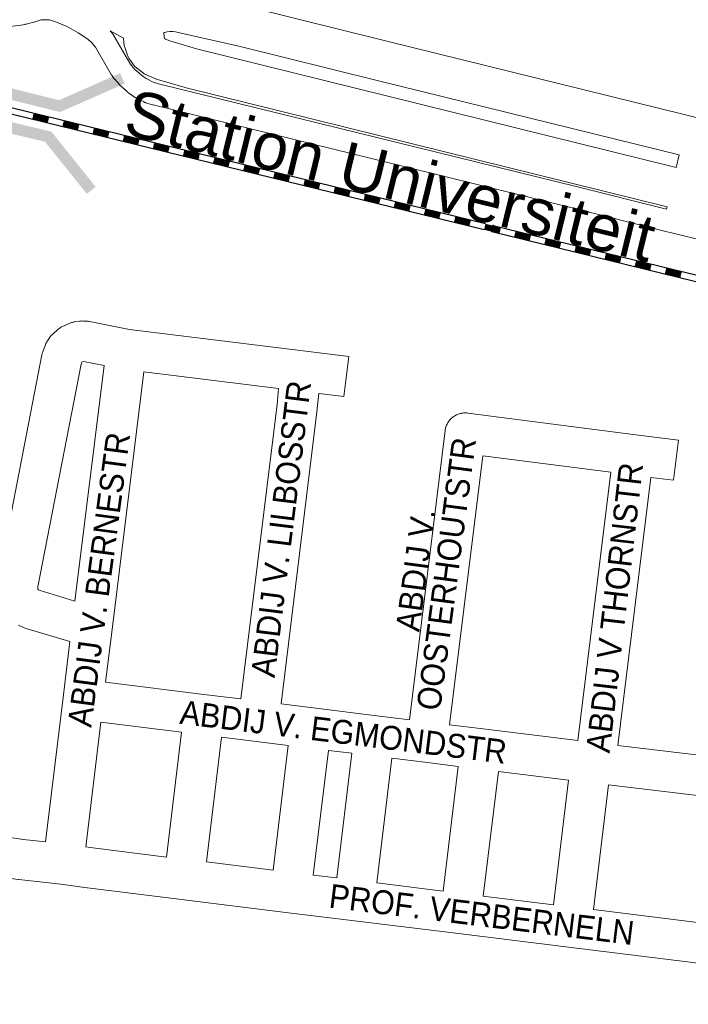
# Model space of a CAD drawing. Header units: metres. Extents: x 123819 to 142731, y 393440 to 405763.
# Tile 116 of 256: x 131731 to 131947, y 397106 to 397424. Entities that reach past the tile are written whole.
import ezdxf
from ezdxf.enums import TextEntityAlignment as Align

# ---------------------------------------------------------------- set-up
doc = ezdxf.new("R2010")
doc.units = ezdxf.units.M
doc.header["$MEASUREMENT"] = 0
for name, color, linetype, lineweight in [('gs-anno-wegen algemeen tekst', 7, 'Continuous', 0), ('gs-knt-fietspaden', 7, 'Continuous', 0), ('gs-knt-spoorlijn', 7, 'Continuous', 30), ('gs-knt-wegen algemeen', 7, 'Continuous', 0), ('gs-symb-viaduct', 7, 'Continuous', 0), ('gs-vlk-plantopografie wegen algemeen', 7, 'Continuous', 0)]:
    doc.layers.add(name, color=color, linetype=linetype, lineweight=lineweight)
doc.styles.add('Style-Arial', font='arial.ttf')

# ---------------------------------------------------------------- blocks, each defined once
blk = doc.blocks.new('gg0-viaduct_60')
at = {"layer": 'gs-symb-viaduct', "linetype": 'Continuous'}
blk.add_hatch(color=7, dxfattribs=at).paths.add_polyline_path([(-5.576, -1.689), (-5.8, -1.4), (-4, 0), (4, 0), (5.8, -1.4), (5.576, -1.689), (3.875, -0.366), (-3.875, -0.366)])
blk = doc.blocks.new('gg0-viaduct_61')
at = {"layer": 'gs-symb-viaduct', "linetype": 'Continuous'}
blk.add_hatch(color=7, dxfattribs=at).paths.add_polyline_path([(-5.576, -1.689), (-5.8, -1.4), (-4, 0), (4, 0), (5.8, -1.4), (5.576, -1.689), (3.875, -0.366), (-3.875, -0.366)])

msp = doc.modelspace()

# ---------------------------------------------------------------- linework, layer by layer
at = {"layer": 'gs-knt-fietspaden', "color": 7, "linetype": 'Continuous', "flags": 128}
for points in [[(131949.68, 397352.71), (131944.36, 397354.03), (131944.35, 397354.03), (131939.04, 397355.36), (131908.82, 397362.95), (131774.08, 397396.06), (131773.98, 397396.09), (131773.93, 397396.1), (131773.88, 397396.12), (131772.82, 397396.42), (131772.82, 397396.43), (131772.82, 397396.43), (131772.72, 397396.46), (131771.73, 397396.78), (131771.67, 397396.8), (131771.58, 397396.83), (131771.52, 397396.85), (131771.43, 397396.89), (131771.36, 397396.91), (131771.28, 397396.95), (131771.21, 397396.98), (131771.14, 397397.02), (131770.49, 397397.34), (131770.39, 397397.39), (131768.43, 397398.43), (131768.4, 397398.44), (131768.32, 397398.49), (131768.25, 397398.53), (131768.21, 397398.55), (131768.1, 397398.62), (131766.77, 397399.5), (131766.65, 397399.59), (131766.6, 397399.63), (131766.53, 397399.69), (131766.44, 397399.76), (131766.41, 397399.78), (131765.63, 397400.45), (131765.59, 397400.48), (131763.45, 397402.37), (131763.44, 397402.38), (131763.33, 397402.48), (131763.32, 397402.49), (131763.22, 397402.6), (131763.21, 397402.6), (131763.11, 397402.72), (131761.71, 397404.33), (131761.63, 397404.43), (131761.59, 397404.48), (131761.57, 397404.5), (131761.55, 397404.53), (131761.47, 397404.64), (131760.77, 397405.66), (131760.7, 397405.77), (131760.63, 397405.88), (131755.48, 397414.72), (131754.31, 397416.08), (131753.03, 397417.32), (131749.94, 397419.33), (131746.21, 397421.47), (131744.45, 397422.17), (131743.26, 397422.62), (131740.65, 397423.48), (131740.18, 397423.53), (131737.95, 397423.54), (131735.7, 397422.82), (131735.57, 397422.78), (131733.19, 397422.12), (131733.07, 397422.09), (131733.01, 397422.08), (131732.95, 397422.07), (131732.83, 397422.04), (131731.53, 397421.83), (131731.4, 397421.81), (131717.79, 397420.11)], [(131760.27, 397419.92), (131761, 397419.07), (131761.1, 397418.94), (131761.2, 397418.81), (131761.29, 397418.68), (131761.38, 397418.54), (131766.63, 397409.53), (131767.14, 397408.78), (131768.26, 397407.5), (131768.26, 397407.49), (131770.86, 397405.22), (131771.83, 397404.57), (131771.84, 397404.56), (131774.09, 397403.4), (131775.85, 397402.86), (131910.51, 397369.76), (131910.52, 397369.76), (131939.69, 397362.44)]]:
    msp.add_lwpolyline(points, dxfattribs=at)
at = {"layer": 'gs-knt-spoorlijn', "color": 7, "linetype": 'Continuous'}
for p, q in [((131687.08, 397405.28), (131881.35, 397357.77)), ((131686.6, 397403.34), (131880.88, 397355.82)), ((131735.24, 397391.64), (131740.09, 397390.45)), ((131735.28, 397391.83), (131740.14, 397390.64)), ((131735.33, 397392.03), (131740.19, 397390.84)), ((131735.38, 397392.22), (131740.23, 397391.03)), ((131735.43, 397392.42), (131740.28, 397391.23)), ((131735.47, 397392.61), (131740.33, 397391.42)), ((131735.52, 397392.8), (131740.38, 397391.62)), ((131735.57, 397393), (131740.42, 397391.81)), ((131735.62, 397393.19), (131740.47, 397392)), ((131744.95, 397389.26), (131749.81, 397388.07)), ((131745, 397389.46), (131749.85, 397388.27)), ((131745.04, 397389.65), (131749.9, 397388.46)), ((131745.09, 397389.85), (131749.95, 397388.66)), ((131745.14, 397390.04), (131750, 397388.85)), ((131745.19, 397390.23), (131750.04, 397389.05)), ((131745.23, 397390.43), (131750.09, 397389.24)), ((131745.28, 397390.62), (131750.14, 397389.43)), ((131745.33, 397390.82), (131750.19, 397389.63)), ((131755.04, 397388.44), (131759.9, 397387.25)), ((131754.66, 397386.89), (131759.52, 397385.7)), ((131754.71, 397387.08), (131759.57, 397385.89)), ((131754.76, 397387.28), (131759.61, 397386.09)), ((131754.81, 397387.47), (131759.66, 397386.28)), ((131754.85, 397387.66), (131759.71, 397386.48)), ((131754.9, 397387.86), (131759.76, 397386.67)), ((131754.95, 397388.05), (131759.8, 397386.86)), ((131755, 397388.25), (131759.85, 397387.06)), ((131764.57, 397385.29), (131769.42, 397384.1)), ((131764.61, 397385.48), (131769.47, 397384.29)), ((131764.66, 397385.68), (131769.52, 397384.49)), ((131764.71, 397385.87), (131769.57, 397384.68)), ((131764.76, 397386.07), (131769.61, 397384.88)), ((131764.38, 397384.51), (131769.23, 397383.32)), ((131764.42, 397384.71), (131769.28, 397383.52)), ((131764.47, 397384.9), (131769.33, 397383.71)), ((131764.52, 397385.09), (131769.38, 397383.91)), ((131774.09, 397382.14), (131778.95, 397380.95)), ((131774.14, 397382.33), (131778.99, 397381.14)), ((131774.19, 397382.52), (131779.04, 397381.34)), ((131774.23, 397382.72), (131779.09, 397381.53)), ((131774.28, 397382.91), (131779.14, 397381.72)), ((131774.33, 397383.11), (131779.18, 397381.92)), ((131774.38, 397383.3), (131779.23, 397382.11)), ((131774.42, 397383.5), (131779.28, 397382.31)), ((131774.47, 397383.69), (131779.33, 397382.5)), ((131783.8, 397379.76), (131788.66, 397378.57)), ((131783.85, 397379.95), (131788.71, 397378.77)), ((131783.9, 397380.15), (131788.76, 397378.96)), ((131783.95, 397380.34), (131788.8, 397379.15)), ((131783.99, 397380.54), (131788.85, 397379.35)), ((131784.04, 397380.73), (131788.9, 397379.54)), ((131784.09, 397380.93), (131788.95, 397379.74)), ((131784.14, 397381.12), (131788.99, 397379.93)), ((131784.18, 397381.31), (131789.04, 397380.13)), ((131793.9, 397378.94), (131798.75, 397377.75)), ((131793.52, 397377.38), (131798.37, 397376.2)), ((131793.56, 397377.58), (131798.42, 397376.39)), ((131793.61, 397377.77), (131798.47, 397376.58)), ((131793.66, 397377.97), (131798.52, 397376.78)), ((131793.71, 397378.16), (131798.56, 397376.97)), ((131793.76, 397378.36), (131798.61, 397377.17)), ((131793.8, 397378.55), (131798.66, 397377.36)), ((131793.85, 397378.74), (131798.71, 397377.56)), ((131803.42, 397375.79), (131808.28, 397374.6)), ((131803.47, 397375.98), (131808.33, 397374.79)), ((131803.52, 397376.17), (131808.37, 397374.99)), ((131803.56, 397376.37), (131808.42, 397375.18)), ((131803.61, 397376.56), (131808.47, 397375.37)), ((131803.23, 397375.01), (131808.09, 397373.82)), ((131803.28, 397375.2), (131808.14, 397374.01)), ((131803.33, 397375.4), (131808.18, 397374.21)), ((131803.37, 397375.59), (131808.23, 397374.4)), ((131812.94, 397372.63), (131817.8, 397371.44)), ((131812.99, 397372.83), (131817.85, 397371.64)), ((131813.04, 397373.02), (131817.9, 397371.83)), ((131813.09, 397373.22), (131817.94, 397372.03)), ((131813.13, 397373.41), (131817.99, 397372.22)), ((131813.18, 397373.6), (131818.04, 397372.42)), ((131813.23, 397373.8), (131818.09, 397372.61)), ((131813.28, 397373.99), (131818.13, 397372.8)), ((131813.32, 397374.19), (131818.18, 397373)), ((131822.66, 397370.26), (131827.52, 397369.07)), ((131822.71, 397370.45), (131827.56, 397369.26)), ((131822.75, 397370.65), (131827.61, 397369.46)), ((131822.8, 397370.84), (131827.66, 397369.65)), ((131822.85, 397371.03), (131827.71, 397369.85)), ((131822.9, 397371.23), (131827.75, 397370.04)), ((131822.94, 397371.42), (131827.8, 397370.23)), ((131822.99, 397371.62), (131827.85, 397370.43)), ((131823.04, 397371.81), (131827.9, 397370.62)), ((131832.75, 397369.43), (131837.61, 397368.25)), ((131832.37, 397367.88), (131837.23, 397366.69)), ((131832.42, 397368.08), (131837.28, 397366.89)), ((131832.47, 397368.27), (131837.32, 397367.08)), ((131832.51, 397368.46), (131837.37, 397367.28)), ((131832.56, 397368.66), (131837.42, 397367.47)), ((131832.61, 397368.85), (131837.47, 397367.66)), ((131832.66, 397369.05), (131837.51, 397367.86)), ((131832.7, 397369.24), (131837.56, 397368.05)), ((131842.28, 397366.28), (131847.13, 397365.09)), ((131842.32, 397366.48), (131847.18, 397365.29)), ((131842.37, 397366.67), (131847.23, 397365.48)), ((131842.42, 397366.86), (131847.28, 397365.68)), ((131842.47, 397367.06), (131847.32, 397365.87)), ((131842.09, 397365.51), (131846.94, 397364.32)), ((131842.13, 397365.7), (131846.99, 397364.51)), ((131842.18, 397365.89), (131847.04, 397364.71)), ((131842.23, 397366.09), (131847.09, 397364.9)), ((131851.8, 397363.13), (131856.66, 397361.94)), ((131851.85, 397363.32), (131856.7, 397362.14)), ((131851.89, 397363.52), (131856.75, 397362.33)), ((131851.94, 397363.71), (131856.8, 397362.52)), ((131851.99, 397363.91), (131856.85, 397362.72)), ((131852.04, 397364.1), (131856.89, 397362.91)), ((131852.08, 397364.29), (131856.94, 397363.11)), ((131852.13, 397364.49), (131856.99, 397363.3)), ((131852.18, 397364.68), (131857.04, 397363.5)), ((131861.51, 397360.75), (131866.37, 397359.57)), ((131861.56, 397360.95), (131866.42, 397359.76)), ((131861.61, 397361.14), (131866.47, 397359.95)), ((131861.66, 397361.34), (131866.51, 397360.15)), ((131861.7, 397361.53), (131866.56, 397360.34)), ((131861.75, 397361.72), (131866.61, 397360.54)), ((131861.8, 397361.92), (131866.66, 397360.73)), ((131861.85, 397362.11), (131866.7, 397360.93)), ((131861.89, 397362.31), (131866.75, 397361.12)), ((131871.61, 397359.93), (131876.46, 397358.74)), ((131871.23, 397358.38), (131876.08, 397357.19)), ((131871.27, 397358.57), (131876.13, 397357.38)), ((131871.32, 397358.77), (131876.18, 397357.58)), ((131871.37, 397358.96), (131876.23, 397357.77)), ((131871.42, 397359.15), (131876.27, 397357.97)), ((131871.46, 397359.35), (131876.32, 397358.16)), ((131871.51, 397359.54), (131876.37, 397358.36)), ((131871.56, 397359.74), (131876.42, 397358.55)), ((131881.13, 397356.78), (131885.99, 397355.59)), ((131881.18, 397356.97), (131886.04, 397355.79)), ((131881.23, 397357.17), (131886.08, 397355.98)), ((131881.27, 397357.36), (131886.13, 397356.17)), ((131881.32, 397357.56), (131886.18, 397356.37)), ((131883.78, 397357.17), (132078.06, 397309.66)), ((131880.94, 397356), (131885.8, 397354.81)), ((131880.99, 397356.2), (131885.84, 397355.01)), ((131881.04, 397356.39), (131885.89, 397355.2)), ((131881.08, 397356.58), (131885.94, 397355.4)), ((131883.3, 397355.23), (132077.58, 397307.71)), ((131890.65, 397353.63), (131895.51, 397352.44)), ((131890.7, 397353.82), (131895.56, 397352.63)), ((131890.75, 397354.01), (131895.61, 397352.83)), ((131890.8, 397354.21), (131895.65, 397353.02)), ((131890.84, 397354.4), (131895.7, 397353.22)), ((131890.89, 397354.6), (131895.75, 397353.41)), ((131890.94, 397354.79), (131895.8, 397353.6)), ((131890.99, 397354.99), (131895.84, 397353.8)), ((131891.03, 397355.18), (131895.89, 397353.99)), ((131900.37, 397351.25), (131905.22, 397350.06)), ((131900.42, 397351.44), (131905.27, 397350.26)), ((131900.46, 397351.64), (131905.32, 397350.45)), ((131900.51, 397351.83), (131905.37, 397350.65)), ((131900.56, 397352.03), (131905.41, 397350.84)), ((131900.61, 397352.22), (131905.46, 397351.03)), ((131900.65, 397352.42), (131905.51, 397351.23)), ((131900.7, 397352.61), (131905.56, 397351.42)), ((131900.75, 397352.8), (131905.6, 397351.62)), ((131910.46, 397350.43), (131915.32, 397349.24)), ((131910.08, 397348.87), (131914.94, 397347.69)), ((131910.13, 397349.07), (131914.99, 397347.88)), ((131910.18, 397349.26), (131915.03, 397348.08)), ((131910.22, 397349.46), (131915.08, 397348.27)), ((131910.27, 397349.65), (131915.13, 397348.46)), ((131910.32, 397349.85), (131915.18, 397348.66)), ((131910.37, 397350.04), (131915.22, 397348.85)), ((131910.41, 397350.23), (131915.27, 397349.05)), ((131919.99, 397347.28), (131924.84, 397346.09)), ((131920.03, 397347.47), (131924.89, 397346.28)), ((131920.08, 397347.66), (131924.94, 397346.48)), ((131920.13, 397347.86), (131924.98, 397346.67)), ((131920.18, 397348.05), (131925.03, 397346.87)), ((131919.8, 397346.5), (131924.65, 397345.31)), ((131919.84, 397346.69), (131924.7, 397345.51)), ((131919.89, 397346.89), (131924.75, 397345.7)), ((131919.94, 397347.08), (131924.79, 397345.89)), ((131929.51, 397344.12), (131934.37, 397342.94)), ((131929.56, 397344.32), (131934.41, 397343.13)), ((131929.6, 397344.51), (131934.46, 397343.32)), ((131929.65, 397344.71), (131934.51, 397343.52)), ((131929.7, 397344.9), (131934.56, 397343.71)), ((131929.75, 397345.09), (131934.6, 397343.91)), ((131929.79, 397345.29), (131934.65, 397344.1)), ((131929.84, 397345.48), (131934.7, 397344.3)), ((131929.89, 397345.68), (131934.75, 397344.49)), ((131939.22, 397341.75), (131944.08, 397340.56)), ((131939.27, 397341.94), (131944.13, 397340.75)), ((131939.32, 397342.14), (131944.17, 397340.95)), ((131939.37, 397342.33), (131944.22, 397341.14)), ((131939.41, 397342.52), (131944.27, 397341.34)), ((131939.46, 397342.72), (131944.32, 397341.53)), ((131939.51, 397342.91), (131944.36, 397341.73)), ((131939.56, 397343.11), (131944.41, 397341.92)), ((131939.6, 397343.3), (131944.46, 397342.11))]:
    msp.add_line(p, q, dxfattribs=at)
for p in [(131883.78, 397357.17), (131883.3, 397355.23)]:
    msp.add_point(p, dxfattribs=at)
at = {"layer": 'gs-knt-wegen algemeen', "color": 7, "linetype": 'Continuous', "flags": 128}
for points in [[(131804.86, 397427.67), (131849.89, 397416.48), (131953.18, 397391.02)], [(131939.69, 397362.44), (131939.86, 397363.17), (131784.77, 397401.56), (131784.47, 397401.64), (131775.49, 397404.32), (131775.21, 397404.41), (131774.93, 397404.52), (131772.44, 397405.52), (131772.19, 397405.63), (131771.94, 397405.74), (131771.7, 397405.87), (131771.46, 397406.01), (131771.23, 397406.15), (131771.01, 397406.31), (131769.16, 397407.67), (131768.94, 397407.84), (131768.73, 397408.02), (131768.52, 397408.2), (131768.33, 397408.4), (131768.14, 397408.6), (131767.96, 397408.81), (131767.79, 397409.02), (131766.76, 397410.4), (131766.6, 397410.63), (131766.45, 397410.87), (131766.3, 397411.11), (131766.17, 397411.36), (131766.05, 397411.61), (131765.94, 397411.87), (131765.84, 397412.13), (131765.04, 397414.4), (131764.95, 397414.68), (131764.87, 397414.97), (131764.8, 397415.26), (131764.75, 397415.55), (131764.71, 397415.85), (131764.68, 397416.14), (131764.59, 397417.56), (131760.27, 397419.92)], [(131788.05, 397414.16), (131942.75, 397375.87), (131943.74, 397379.94), (131846.76, 397403.84), (131801.78, 397415.02), (131782.16, 397419.48), (131781.3, 397419.63), (131780.42, 397419.71), (131779.54, 397419.71), (131778.67, 397419.63), (131777.8, 397419.48), (131777.71, 397419.42), (131777.61, 397419.36), (131777.52, 397419.29), (131777.62, 397417.89), (131777.75, 397417.52), (131778.05, 397417.3), (131779.5, 397416.71), (131788.05, 397414.16), (131788.05, 397414.16), (131788.05, 397414.16)], [(131737.63, 397239.35), (131748.89, 397235.99), (131758.29, 397311.97), (131751.61, 397313.31), (131751.31, 397313.18), (131751.16, 397313.06), (131750.94, 397312.43), (131736.94, 397240.59), (131736.93, 397239.9), (131736.97, 397239.77), (131737.1, 397239.6), (131737.63, 397239.35)], [(131814.59, 397304.56), (131771.16, 397309.91), (131760.87, 397226.75), (131758.79, 397209.78)], [(131802.42, 397204.4), (131814.1, 397299.45), (131814.59, 397304.56)], [(131827.52, 397302.96), (131827.06, 397298.12), (131827.04, 397297.95), (131815.35, 397202.81)], [(131921.74, 397277.56), (131880.39, 397282.88), (131869.73, 397196.09)], [(131911.06, 397190.99), (131921.74, 397277.56)], [(131934.65, 397275.89), (131923.99, 397189.41)], [(131745.08, 397204.91), (131747.28, 397222.88), (131733.45, 397227.01), (131733.15, 397227.11), (131732.86, 397227.22), (131732.57, 397227.34), (131730.74, 397228.19)], [(131758.79, 397209.78), (131791.33, 397205.77), (131802.42, 397204.4)], [(131739.45, 397158.26), (131745.08, 397204.9), (131745.08, 397204.9)], [(131745.08, 397204.9), (131745.08, 397204.91), (131745.08, 397204.91)], [(131745.08, 397204.9), (131745.08, 397204.91), (131745.08, 397204.91)], [(131815.35, 397202.81), (131825.73, 397201.52), (131846.25, 397198.99), (131856.81, 397197.69)], [(131778.43, 397153.39), (131783.29, 397193.64), (131757.22, 397196.86), (131752.37, 397156.67)], [(131869.73, 397196.09), (131880.56, 397194.75), (131911.06, 397190.99)], [(131812.84, 397149.15), (131817.7, 397189.4), (131807.29, 397190.68), (131796.21, 397192.05), (131791.36, 397151.79)], [(131923.99, 397189.41), (131971.87, 397183.65)], [(131833.36, 397146.62), (131838.21, 397186.86), (131830.62, 397187.8), (131825.76, 397147.56)], [(131867.67, 397142.39), (131872.53, 397182.63), (131861.68, 397183.97), (131851.13, 397185.27), (131846.28, 397145.03)], [(131903.21, 397138.01), (131908.07, 397178.24), (131885.45, 397181.03), (131880.59, 397140.8)], [(131970.26, 397170.73), (131920.99, 397176.66), (131916.13, 397136.42)], [(131687.3, 397165.38), (131701.58, 397163.61), (131701.74, 397163.59), (131732.33, 397159.02), (131739.45, 397158.26)], [(131752.37, 397156.67), (131754.62, 397156.35), (131778.43, 397153.39)], [(132092.14, 397101.33), (132059.1, 397105.56), (131970.03, 397116.64), (131908.09, 397124.29), (131872.55, 397128.67), (131838.24, 397132.9), (131817.72, 397135.43), (131783.31, 397139.66), (131752.96, 397143.44), (131752.87, 397143.45), (131744.35, 397144.64), (131730.81, 397146.09), (131730.54, 397146.13), (131699.89, 397150.7), (131685.73, 397152.46)], [(131791.36, 397151.79), (131812.84, 397149.15)], [(131825.76, 397147.56), (131833.36, 397146.62)], [(131846.28, 397145.03), (131867.67, 397142.39)], [(131880.59, 397140.8), (131903.21, 397138.01)], [(131916.13, 397136.42), (131965.18, 397130.36)]]:
    msp.add_lwpolyline(points, dxfattribs=at)
for points in [[(131724.06, 397242.54), (131738.26, 397315.43), (131738.31, 397315.68), (131738.37, 397315.93), (131738.45, 397316.18), (131738.53, 397316.42), (131739.29, 397318.49), (131739.4, 397318.79), (131739.53, 397319.07), (131739.68, 397319.36), (131739.83, 397319.63), (131740, 397319.9), (131740.67, 397320.88), (131740.82, 397321.1), (131740.99, 397321.32), (131741.17, 397321.53), (131741.36, 397321.73), (131741.55, 397321.93), (131741.75, 397322.11), (131743.52, 397323.68), (131743.76, 397323.88), (131744.01, 397324.07), (131744.27, 397324.25), (131744.53, 397324.41), (131744.81, 397324.56), (131745.09, 397324.7), (131745.38, 397324.83), (131747.56, 397325.71), (131747.82, 397325.81), (131748.08, 397325.9), (131748.34, 397325.98), (131748.61, 397326.04), (131748.88, 397326.09), (131749.15, 397326.14), (131750.33, 397326.29), (131750.6, 397326.32), (131750.87, 397326.34), (131751.15, 397326.35), (131751.43, 397326.34), (131752.61, 397326.3), (131752.87, 397326.29), (131753.13, 397326.26), (131753.39, 397326.22), (131753.64, 397326.18), (131766.53, 397323.6), (131822.47, 397316.7), (131837.19, 397314.89, -0.368863), (131837.19, 397314.88)], [(131837.19, 397314.88), (131835.6, 397301.98, -0.368863), (131835.59, 397301.97), (131827.52, 397302.96)], [(131856.81, 397197.69), (131868.27, 397290.96), (131868.31, 397291.27), (131868.37, 397291.57), (131868.45, 397291.88), (131868.54, 397292.17), (131868.64, 397292.47), (131868.76, 397292.76), (131868.89, 397293.04), (131869.03, 397293.31), (131869.19, 397293.58), (131869.36, 397293.84), (131869.54, 397294.1), (131869.73, 397294.34), (131869.94, 397294.57), (131870.15, 397294.8), (131870.38, 397295.01), (131870.62, 397295.21), (131870.86, 397295.4), (131871.12, 397295.58), (131871.38, 397295.75), (131871.65, 397295.9), (131871.93, 397296.04), (131872.21, 397296.17), (131872.5, 397296.28), (131872.79, 397296.38), (131873.09, 397296.47), (131873.4, 397296.54), (131873.7, 397296.6), (131874.01, 397296.64), (131874.32, 397296.67), (131874.63, 397296.68), (131874.94, 397296.67), (131875.25, 397296.66), (131875.56, 397296.62), (131929.82, 397289.64), (131943.57, 397287.87, -0.369143), (131943.58, 397287.86)], [(131943.58, 397287.86), (131941.92, 397274.97, -0.369142), (131941.91, 397274.96), (131934.65, 397275.89)]]:
    msp.add_lwpolyline(points, format="xyb", dxfattribs=at)
at = {"layer": 'gs-vlk-plantopografie wegen algemeen', "color": 7, "linetype": 'Continuous', "flags": 128}
for points in [[(131949.68, 397352.71), (131944.36, 397354.03), (131944.35, 397354.03), (131939.04, 397355.36), (131908.82, 397362.95), (131774.08, 397396.06), (131773.98, 397396.09), (131773.93, 397396.1), (131773.88, 397396.12), (131772.82, 397396.42), (131772.82, 397396.43), (131772.82, 397396.43), (131772.72, 397396.46), (131771.73, 397396.78), (131771.67, 397396.8), (131771.58, 397396.83), (131771.52, 397396.85), (131771.43, 397396.89), (131771.36, 397396.91), (131771.28, 397396.95), (131771.21, 397396.98), (131771.14, 397397.02), (131770.49, 397397.34), (131770.39, 397397.39), (131768.43, 397398.43), (131768.4, 397398.44), (131768.32, 397398.49), (131768.25, 397398.53), (131768.21, 397398.55), (131768.1, 397398.62), (131766.77, 397399.5), (131766.65, 397399.59), (131766.6, 397399.63), (131766.53, 397399.69), (131766.44, 397399.76), (131766.41, 397399.78), (131765.63, 397400.45), (131765.59, 397400.48), (131763.45, 397402.37), (131763.44, 397402.38), (131763.33, 397402.48), (131763.32, 397402.49), (131763.22, 397402.6), (131763.21, 397402.6), (131763.11, 397402.72), (131761.71, 397404.33), (131761.63, 397404.43), (131761.59, 397404.48), (131761.57, 397404.5), (131761.55, 397404.53), (131761.47, 397404.64), (131760.77, 397405.66), (131760.7, 397405.77), (131760.63, 397405.88), (131755.48, 397414.72), (131754.31, 397416.08), (131753.03, 397417.32), (131749.94, 397419.33), (131746.21, 397421.47), (131744.45, 397422.17), (131743.26, 397422.62), (131740.65, 397423.48), (131740.18, 397423.53), (131737.95, 397423.54), (131735.7, 397422.82), (131735.57, 397422.78), (131733.19, 397422.12), (131733.07, 397422.09), (131733.01, 397422.08), (131732.95, 397422.07), (131732.83, 397422.04), (131731.53, 397421.83), (131731.4, 397421.81), (131717.79, 397420.11)], [(131760.27, 397419.92), (131761, 397419.07), (131761.1, 397418.94), (131761.2, 397418.81), (131761.29, 397418.68), (131761.38, 397418.54), (131766.63, 397409.53), (131767.14, 397408.78), (131768.26, 397407.5), (131768.26, 397407.49), (131770.86, 397405.22), (131771.83, 397404.57), (131771.84, 397404.56), (131774.09, 397403.4), (131775.85, 397402.86), (131910.51, 397369.76), (131910.52, 397369.76), (131939.69, 397362.44)]]:
    msp.add_lwpolyline(points, dxfattribs=at)

# ---------------------------------------------------------------- block references
at = {"layer": 'gs-symb-viaduct', "color": 7, "linetype": 'Continuous', "xscale": 10, "yscale": 10, "zscale": 10}
for name, p, rotation in [('gg0-viaduct_61', (131705.29, 397403.47), 165.9268718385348), ('gg0-viaduct_60', (131702.41, 397396.74), 346.5646722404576)]:
    msp.add_blockref(name, p, dxfattribs=dict(at, rotation=rotation))

# ---------------------------------------------------------------- texts
at = {"layer": 'gs-anno-wegen algemeen tekst', "color": 7, "style": 'Style-Arial'}
msp.add_text('Station Universiteit', height=15, rotation=346.2548, dxfattribs=at).set_placement((131850.6, 397373.3), align=Align.MIDDLE_CENTER)
at = {"layer": 'gs-anno-wegen algemeen tekst', "color": 7, "style": 'Style-Arial', "width": 0.909091}
for s, rotation, p in [('ABDIJ V. LILBOSSTR', 82.9381, (131815.37, 397259.26)), ('ABDIJ V. BERNESTR', 82.4315, (131756.62, 397242.9)), ('OOSTERHOUTSTR', 82.45, (131868.65, 397244.76)), ('ABDIJ V THORNSTR', 83.3852, (131922.91, 397233.87)), ('ABDIJ V.', 82.45, (131858.72, 397246)), ('ABDIJ V. EGMONDSTR', 352.9738, (131835.49, 397193.75)), ('PROF. VERBERNELN', 352.9492, (131880.08, 397134.86))]:
    msp.add_text(s, height=7.7, rotation=rotation, dxfattribs=at).set_placement(p, align=Align.MIDDLE_CENTER)

doc.saveas('drawing.dxf')
